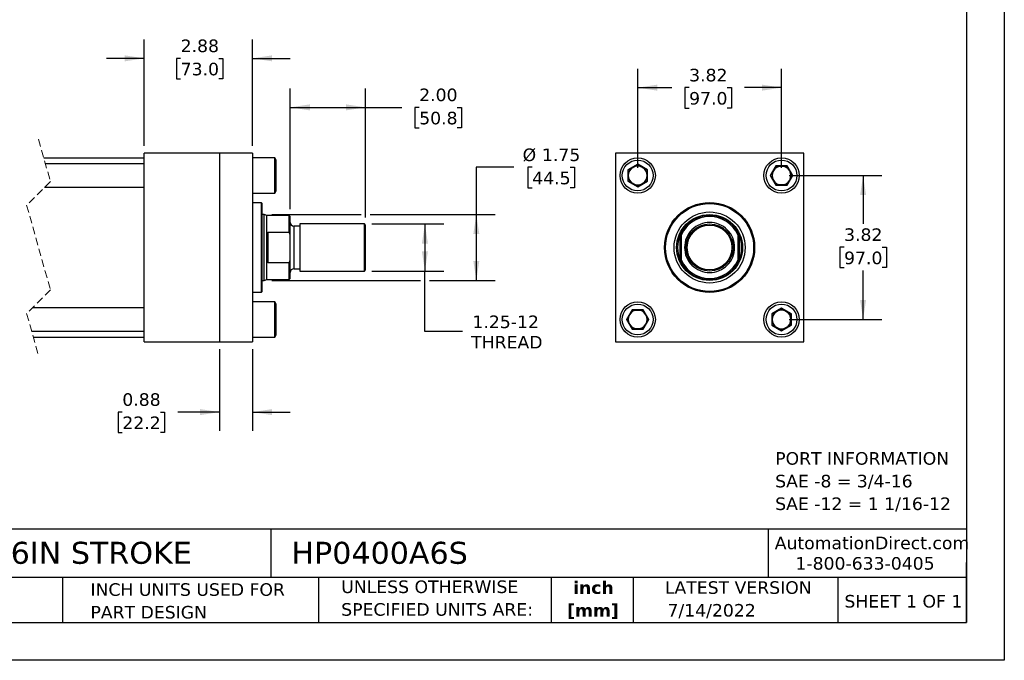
# Model space of a CAD drawing. Header units: inches. Extents: x 0 to 44, y 0 to 34.
# Tile 2 of 3: x 17.9 to 44, y 0 to 17. Entities that reach past the tile are written whole.
import ezdxf

# ---------------------------------------------------------------- set-up
doc = ezdxf.new("R2010")
doc.units = ezdxf.units.IN
doc.header["$LTSCALE"] = 4
doc.header["$MEASUREMENT"] = 0
doc.linetypes.add('SLD-Dashed', pattern=[0.075, 0.05, -0.025])
doc.linetypes.add('SLD-Solid', pattern=[0])
doc.layers.add('DIMENSIONS', color=140, linetype='SLD-Solid', lineweight=25)
doc.layers.add('TEXT', color=140, linetype='SLD-Solid', lineweight=25)
doc.styles.add('SLDTEXTSTYLE0', font='VERDANA.TTF')
doc.styles.add('SLDTEXTSTYLE1', font='VERDANAB.TTF')
doc.dimstyles.new('SLDDIMSTYLE0', dxfattribs={"dimtxt": 0.339844, "dimasz": 0.52, "dimexe": 0, "dimexo": 0.0625, "dimgap": 0.084961, "dimtad": 0, "dimtih": 1, "dimtoh": 1, "dimrnd": 1e-09, "dimzin": 12, "dimdsep": 46, "dimtxsty": 'SLDTEXTSTYLE0', "dimsah": 1, "dimcen": 0.09, "dimadec": 0, "dimazin": 3, "dimtfac": 1, "dimtofl": 0, "dimtmove": 0, "dimatfit": 3, "dimfxl": 0, "dimfrac": 2, "dimtolj": 1, "dimtzin": 12, "dimarcsym": 0})
doc.dimstyles.new('SLDDIMSTYLE1', dxfattribs={"dimtxt": 0.339844, "dimasz": 0.52, "dimexe": 0, "dimexo": 0.0625, "dimgap": 0.084961, "dimtad": 0, "dimtih": 1, "dimtoh": 1, "dimrnd": 1e-09, "dimzin": 12, "dimdsep": 46, "dimtxsty": 'SLDTEXTSTYLE0', "dimsah": 1, "dimcen": 0.09, "dimadec": 0, "dimazin": 3, "dimtfac": 1, "dimtmove": 0, "dimatfit": 0, "dimfxl": 0, "dimfrac": 2, "dimtolj": 1, "dimtzin": 12, "dimarcsym": 0})
doc.dimstyles.new('SLDDIMSTYLE2', dxfattribs={"dimtxt": 0.339844, "dimasz": 0.52, "dimexe": 0, "dimexo": 0.0625, "dimgap": 0.084961, "dimtad": 0, "dimtih": 1, "dimtoh": 1, "dimrnd": 1e-09, "dimdsep": 46, "dimtxsty": 'SLDTEXTSTYLE0', "dimsah": 1, "dimcen": 0.09, "dimadec": 0, "dimazin": 2, "dimtfac": 1, "dimtmove": 0, "dimatfit": 0, "dimfxl": 0, "dimfrac": 2, "dimtolj": 1, "dimtzin": 12, "dimarcsym": 0})
doc.dimstyles.new('SLDDIMSTYLE3', dxfattribs={"dimtxt": 0.339844, "dimasz": 0.52, "dimexe": 0, "dimexo": 0.0625, "dimgap": 0.084961, "dimtad": 0, "dimtih": 1, "dimtoh": 1, "dimrnd": 1e-09, "dimzin": 4, "dimdsep": 46, "dimtxsty": 'SLDTEXTSTYLE0', "dimsah": 1, "dimcen": 0.09, "dimadec": 0, "dimazin": 1, "dimtfac": 1, "dimtofl": 0, "dimtmove": 0, "dimatfit": 3, "dimfxl": 0, "dimfrac": 2, "dimtolj": 1, "dimtzin": 12, "dimarcsym": 0})

# ---------------------------------------------------------------- blocks, each defined once
blk = doc.blocks.new('SW_NOTE_0')
at = {"layer": 'TEXT', "color": 0, "char_height": 0.33333, "attachment_point": 1, "style": 'SLDTEXTSTYLE0'}
for s, insert in [('PORT INFORMATION', (0, 0.423)), ('SAE -8 = 3/4-16', (0, -0.179)), ('SAE -12 = 1 1/16-12', (0, -0.78))]:
    blk.add_mtext(s, dxfattribs=dict(at, insert=insert))
blk = doc.blocks.new('SW_NOTE_0_1')
at = {"layer": 'TEXT', "color": 0, "char_height": 0.3333, "attachment_point": 2, "style": 'SLDTEXTSTYLE1'}
for s, insert in [('inch', (0.5, 0.423)), ('[mm]', (0.489, -0.179))]:
    blk.add_mtext(s, dxfattribs=dict(at, insert=insert))
blk = doc.blocks.new('SW_NOTE_0_2')
at = {"layer": 'TEXT', "color": 0, "char_height": 0.33333, "attachment_point": 1, "style": 'SLDTEXTSTYLE0'}
for s, insert in [('UNLESS OTHERWISE ', (0, 0.423)), ('SPECIFIED UNITS ARE:', (0, -0.179))]:
    blk.add_mtext(s, dxfattribs=dict(at, insert=insert))
blk = doc.blocks.new('SW_NOTE_0_6')
at = {"layer": 'TEXT', "color": 0, "char_height": 0.33333, "attachment_point": 1, "style": 'SLDTEXTSTYLE0'}
for s, insert in [('INCH UNITS USED FOR ', (0, 0.423)), ('PART DESIGN', (0, -0.179))]:
    blk.add_mtext(s, dxfattribs=dict(at, insert=insert))
blk = doc.blocks.new('_D_1')
at = {"layer": 'DIMENSIONS'}
for p, q in [((21.166, 13.655), (21.166, 16.475)), ((24.041, 13.655), (24.041, 16.475)), ((21.166, 15.975), (20.166, 15.975)), ((22.132, 15.975), (22.018, 15.975)), ((22.018, 15.975), (22.018, 15.435)), ((23.142, 15.975), (23.256, 15.975)), ((23.256, 15.975), (23.256, 15.435)), ((24.041, 15.975), (25.041, 15.975)), ((22.018, 15.435), (22.132, 15.435)), ((23.256, 15.435), (23.142, 15.435))]:
    blk.add_line(p, q, dxfattribs=at)
for points in [[(21.166, 15.975), (20.646, 16.055), (20.646, 15.895)], [(24.041, 15.975), (24.561, 15.895), (24.561, 16.055)]]:
    blk.add_solid(points, dxfattribs=at)
at = {"layer": 'DIMENSIONS', "char_height": 0.3333, "attachment_point": 1, "style": 'SLDTEXTSTYLE0'}
for s, insert in [('2.88', (22.132, 16.474)), ('73.0', (22.132, 15.858))]:
    blk.add_mtext(s, dxfattribs=dict(at, insert=insert))
blk = doc.blocks.new('_D_2')
at = {"layer": 'DIMENSIONS'}
for p, q in [((23.166, 8.255), (23.166, 6.087)), ((24.041, 8.255), (24.041, 6.087)), ((20.583, 6.587), (20.469, 6.587)), ((20.469, 6.587), (20.469, 6.047)), ((21.593, 6.587), (21.707, 6.587)), ((21.707, 6.587), (21.707, 6.047)), ((23.166, 6.587), (22.054, 6.587)), ((24.041, 6.587), (25.041, 6.587)), ((20.469, 6.047), (20.583, 6.047)), ((21.707, 6.047), (21.593, 6.047))]:
    blk.add_line(p, q, dxfattribs=at)
for points in [[(23.166, 6.587), (22.646, 6.667), (22.646, 6.507)], [(24.041, 6.587), (24.561, 6.507), (24.561, 6.667)]]:
    blk.add_solid(points, dxfattribs=at)
at = {"layer": 'DIMENSIONS', "char_height": 0.3333, "attachment_point": 1, "style": 'SLDTEXTSTYLE0'}
for s, insert in [('0.88', (20.583, 7.087)), ('22.2', (20.583, 6.47))]:
    blk.add_mtext(s, dxfattribs=dict(at, insert=insert))
blk = doc.blocks.new('_D_3')
at = {"layer": 'DIMENSIONS'}
for p, q in [((25.042, 11.976), (25.042, 15.174)), ((27.042, 11.749), (27.042, 15.174)), ((25.042, 14.674), (27.042, 14.674)), ((27.042, 14.674), (28.004, 14.674)), ((28.465, 14.674), (28.35, 14.674)), ((28.35, 14.674), (28.35, 14.134)), ((29.474, 14.674), (29.589, 14.674)), ((29.589, 14.674), (29.589, 14.134)), ((28.35, 14.134), (28.465, 14.134)), ((29.589, 14.134), (29.474, 14.134))]:
    blk.add_line(p, q, dxfattribs=at)
for points in [[(25.042, 14.674), (25.562, 14.594), (25.562, 14.754)], [(27.042, 14.674), (26.522, 14.754), (26.522, 14.594)]]:
    blk.add_solid(points, dxfattribs=at)
at = {"layer": 'DIMENSIONS', "char_height": 0.3333, "attachment_point": 1, "style": 'SLDTEXTSTYLE0'}
for s, insert in [('2.00', (28.465, 15.173)), ('50.8', (28.465, 14.557))]:
    blk.add_mtext(s, dxfattribs=dict(at, insert=insert))
blk = doc.blocks.new('_D_4')
at = {"layer": 'DIMENSIONS'}
for p, q in [((30.982, 13.083), (29.982, 13.083)), ((29.982, 13.083), (29.982, 11.83)), ((31.467, 13.083), (31.353, 13.083)), ((31.353, 13.083), (31.353, 12.543)), ((32.477, 13.083), (32.591, 13.083)), ((32.591, 13.083), (32.591, 12.543)), ((31.353, 12.543), (31.467, 12.543)), ((32.591, 12.543), (32.477, 12.543)), ((24.552, 11.83), (26.922, 11.83)), ((27.162, 11.83), (30.482, 11.83)), ((29.982, 11.83), (29.982, 10.08)), ((24.552, 10.08), (28.497, 10.08)), ((28.737, 10.08), (30.482, 10.08))]:
    blk.add_line(p, q, dxfattribs=at)
for points in [[(29.982, 11.83), (29.902, 11.31), (30.062, 11.31)], [(29.982, 10.08), (30.062, 10.6), (29.902, 10.6)]]:
    blk.add_solid(points, dxfattribs=at)
at = {"layer": 'DIMENSIONS', "char_height": 0.3333, "attachment_point": 1, "style": 'SLDTEXTSTYLE0'}
for s, insert in [('%%c', (31.211, 13.582)), ('1.75', (31.724, 13.582)), ('44.5', (31.467, 12.966))]:
    blk.add_mtext(s, dxfattribs=dict(at, insert=insert))
blk = doc.blocks.new('_D_5')
at = {"layer": 'DIMENSIONS'}
for p, q in [((27.211, 11.58), (29.117, 11.58)), ((28.617, 11.58), (28.617, 10.33)), ((27.211, 10.33), (29.117, 10.33)), ((28.617, 8.726), (28.617, 10.33)), ((29.617, 8.726), (28.617, 8.726))]:
    blk.add_line(p, q, dxfattribs=at)
for points in [[(28.617, 11.58), (28.537, 11.06), (28.697, 11.06)], [(28.617, 10.33), (28.697, 10.85), (28.537, 10.85)]]:
    blk.add_solid(points, dxfattribs=at)
at = {"layer": 'DIMENSIONS', "char_height": 0.3333, "attachment_point": 1, "style": 'SLDTEXTSTYLE0'}
for s, insert in [('1.25-12', (29.879, 9.15)), ('THREAD', (29.845, 8.609))]:
    blk.add_mtext(s, dxfattribs=dict(at, insert=insert))
blk = doc.blocks.new('_D_6')
at = {"layer": 'DIMENSIONS'}
for p, q in [((34.266, 13.065), (34.266, 15.697)), ((38.086, 13.065), (38.086, 15.697)), ((34.266, 15.197), (35.171, 15.197)), ((35.632, 15.197), (35.518, 15.197)), ((35.518, 15.197), (35.518, 14.657)), ((36.642, 15.197), (36.756, 15.197)), ((36.756, 15.197), (36.756, 14.657)), ((38.086, 15.197), (37.102, 15.197)), ((35.518, 14.657), (35.632, 14.657)), ((36.756, 14.657), (36.642, 14.657))]:
    blk.add_line(p, q, dxfattribs=at)
for points in [[(34.266, 15.197), (34.786, 15.117), (34.786, 15.277)], [(38.086, 15.197), (37.566, 15.277), (37.566, 15.117)]]:
    blk.add_solid(points, dxfattribs=at)
at = {"layer": 'DIMENSIONS', "char_height": 0.3333, "attachment_point": 1, "style": 'SLDTEXTSTYLE0'}
for s, insert in [('3.82', (35.632, 15.697)), ('97.0', (35.632, 15.081))]:
    blk.add_mtext(s, dxfattribs=dict(at, insert=insert))
blk = doc.blocks.new('_D_7')
at = {"layer": 'DIMENSIONS'}
for p, q in [((38.286, 12.865), (40.751, 12.865)), ((40.251, 12.865), (40.251, 11.579)), ((39.746, 10.963), (39.632, 10.963)), ((39.632, 10.963), (39.632, 10.423)), ((40.756, 10.963), (40.87, 10.963)), ((40.87, 10.963), (40.87, 10.423)), ((39.632, 10.423), (39.746, 10.423)), ((40.251, 9.045), (40.251, 10.347)), ((40.87, 10.423), (40.756, 10.423)), ((38.286, 9.045), (40.751, 9.045))]:
    blk.add_line(p, q, dxfattribs=at)
for points in [[(40.251, 12.865), (40.171, 12.345), (40.331, 12.345)], [(40.251, 9.045), (40.331, 9.565), (40.171, 9.565)]]:
    blk.add_solid(points, dxfattribs=at)
at = {"layer": 'DIMENSIONS', "char_height": 0.3333, "attachment_point": 1, "style": 'SLDTEXTSTYLE0'}
for s, insert in [('3.82', (39.746, 11.463)), ('97.0', (39.746, 10.846))]:
    blk.add_mtext(s, dxfattribs=dict(at, insert=insert))

msp = doc.modelspace()

# ---------------------------------------------------------------- linework, layer by layer
at = {"color": 7, "linetype": 'SLD-Solid'}
for p, q in [((44, 34), (44, 0)), ((44, 0), (0, 0))]:
    msp.add_line(p, q, dxfattribs=at)
at = {"color": 7, "linetype": 'SLD-Dashed', "lineweight": 18}
for p, q in [((18.358, 13.83), (18.673, 12.708)), ((18.673, 12.708), (18.043, 12.078)), ((18.043, 12.078), (18.673, 9.833)), ((18.673, 9.833), (18.043, 9.203)), ((18.043, 9.203), (18.358, 8.08))]:
    msp.add_line(p, q, dxfattribs=at)
for p, q in [((21.166, 8.455), (21.166, 13.455)), ((23.166, 13.455), (21.166, 13.455)), ((23.166, 13.455), (23.166, 8.455)), ((24.041, 13.455), (23.166, 13.455)), ((24.041, 13.455), (24.041, 8.455)), ((24.631, 13.334), (24.041, 13.334)), ((24.666, 13.274), (24.631, 13.334)), ((24.631, 12.396), (24.631, 13.334)), ((33.676, 13.455), (33.676, 8.455)), ((38.676, 13.455), (33.676, 13.455)), ((38.676, 8.455), (38.676, 13.455)), ((21.166, 13.33), (18.498, 13.33)), ((21.166, 13.178), (18.541, 13.178)), ((24.666, 12.456), (24.666, 13.274)), ((34.266, 13.166), (34.006, 13.015)), ((34.016, 13.01), (34.266, 13.154)), ((34.526, 13.015), (34.266, 13.166)), ((34.266, 13.154), (34.266, 13.166)), ((34.266, 13.154), (34.516, 13.01)), ((37.936, 13.125), (37.786, 12.865)), ((37.797, 12.865), (37.941, 13.115)), ((38.236, 13.125), (37.936, 13.125)), ((37.941, 13.115), (37.936, 13.125)), ((37.941, 13.115), (38.23, 13.115)), ((38.23, 13.115), (38.236, 13.125)), ((38.23, 13.115), (38.374, 12.865)), ((38.386, 12.865), (38.236, 13.125)), ((34.006, 13.015), (34.006, 12.715)), ((34.016, 13.01), (34.006, 13.015)), ((34.016, 12.721), (34.016, 13.01)), ((34.516, 13.01), (34.526, 13.015)), ((34.516, 13.01), (34.516, 12.721)), ((34.526, 12.715), (34.526, 13.015)), ((37.797, 12.865), (37.786, 12.865)), ((37.786, 12.865), (37.936, 12.605)), ((37.941, 12.615), (37.797, 12.865)), ((38.374, 12.865), (38.23, 12.615)), ((38.236, 12.605), (38.386, 12.865)), ((38.374, 12.865), (38.386, 12.865)), ((18.518, 12.553), (21.166, 12.553)), ((34.016, 12.721), (34.006, 12.715)), ((34.006, 12.715), (34.266, 12.565)), ((34.266, 12.577), (34.016, 12.721)), ((34.516, 12.721), (34.266, 12.577)), ((34.266, 12.565), (34.526, 12.715)), ((34.266, 12.577), (34.266, 12.565)), ((34.526, 12.715), (34.516, 12.721)), ((37.936, 12.605), (37.941, 12.615)), ((37.936, 12.605), (38.236, 12.605)), ((38.23, 12.615), (37.941, 12.615)), ((38.23, 12.615), (38.236, 12.605)), ((24.041, 12.396), (24.631, 12.396)), ((24.631, 12.396), (24.666, 12.456)), ((24.278, 12.142), (24.041, 12.142)), ((24.298, 12.122), (24.278, 12.142)), ((24.278, 9.768), (24.278, 12.142)), ((24.298, 9.788), (24.298, 12.122)), ((24.352, 11.83), (24.298, 11.83)), ((24.417, 11.807), (24.352, 11.83)), ((24.352, 10.955), (24.352, 11.83)), ((25.011, 11.807), (24.417, 11.807)), ((24.417, 11.294), (24.417, 11.807)), ((25.042, 11.776), (25.011, 11.807)), ((25.011, 11.358), (25.011, 11.807)), ((25.042, 11.287), (25.042, 11.776)), ((25.292, 11.525), (25.137, 11.525)), ((25.137, 11.525), (25.137, 10.955)), ((27.011, 11.58), (25.292, 11.58)), ((25.292, 11.58), (25.292, 10.955)), ((27.042, 11.549), (27.011, 11.58)), ((27.011, 10.955), (27.011, 11.58)), ((27.042, 10.362), (27.042, 11.549)), ((24.417, 10.617), (24.417, 11.294)), ((24.448, 11.358), (24.448, 10.552)), ((24.448, 11.358), (25.011, 11.358)), ((25.042, 11.287), (25.011, 11.358)), ((25.042, 10.623), (25.042, 11.287)), ((35.395, 10.617), (35.395, 11.294)), ((35.426, 10.623), (35.426, 11.287)), ((36.926, 11.287), (36.926, 10.623)), ((36.957, 11.294), (36.957, 10.617)), ((24.352, 10.08), (24.352, 10.955)), ((25.137, 10.955), (25.137, 10.386)), ((25.292, 10.955), (25.292, 10.33)), ((27.011, 10.33), (27.011, 10.955)), ((24.417, 10.104), (24.417, 10.617)), ((25.011, 10.552), (24.448, 10.552)), ((25.011, 10.552), (25.042, 10.623)), ((25.011, 10.104), (25.011, 10.552)), ((25.042, 10.135), (25.042, 10.623)), ((25.137, 10.386), (25.292, 10.386)), ((25.292, 10.33), (27.011, 10.33)), ((27.011, 10.33), (27.042, 10.362)), ((24.298, 10.08), (24.352, 10.08)), ((24.352, 10.08), (24.417, 10.104)), ((24.417, 10.104), (25.011, 10.104)), ((25.011, 10.104), (25.042, 10.135)), ((24.041, 9.768), (24.278, 9.768)), ((24.278, 9.768), (24.298, 9.788)), ((24.631, 9.514), (24.041, 9.514)), ((24.666, 9.454), (24.631, 9.514)), ((24.631, 8.576), (24.631, 9.514)), ((24.666, 9.045), (24.666, 9.454)), ((21.166, 9.358), (18.198, 9.358)), ((34.116, 9.305), (33.966, 9.045)), ((33.977, 9.045), (34.121, 9.295)), ((34.121, 9.295), (34.116, 9.305)), ((34.416, 9.305), (34.116, 9.305)), ((34.121, 9.295), (34.41, 9.295)), ((34.416, 9.305), (34.41, 9.295)), ((34.41, 9.295), (34.554, 9.045)), ((34.566, 9.045), (34.416, 9.305)), ((38.086, 9.346), (37.826, 9.195)), ((37.826, 9.195), (37.826, 8.895)), ((37.826, 9.195), (37.836, 9.19)), ((37.836, 9.19), (38.086, 9.334)), ((37.836, 8.901), (37.836, 9.19)), ((38.346, 9.195), (38.086, 9.346)), ((38.086, 9.334), (38.086, 9.346)), ((38.086, 9.334), (38.336, 9.19)), ((38.336, 9.19), (38.346, 9.195)), ((38.336, 9.19), (38.336, 8.901)), ((38.346, 8.895), (38.346, 9.195)), ((24.666, 8.636), (24.666, 9.045)), ((33.966, 9.045), (34.116, 8.785)), ((33.977, 9.045), (33.966, 9.045)), ((34.121, 8.795), (33.977, 9.045)), ((34.554, 9.045), (34.41, 8.795)), ((34.416, 8.785), (34.566, 9.045)), ((34.554, 9.045), (34.566, 9.045)), ((37.836, 8.901), (37.826, 8.895)), ((37.826, 8.895), (38.086, 8.745)), ((38.086, 8.757), (37.836, 8.901)), ((38.336, 8.901), (38.086, 8.757)), ((38.086, 8.745), (38.346, 8.895)), ((38.336, 8.901), (38.346, 8.895)), ((18.175, 8.733), (21.166, 8.733)), ((24.631, 8.576), (24.666, 8.636)), ((34.121, 8.795), (34.116, 8.785)), ((34.116, 8.785), (34.416, 8.785)), ((34.41, 8.795), (34.121, 8.795)), ((34.41, 8.795), (34.416, 8.785)), ((38.086, 8.757), (38.086, 8.745)), ((18.218, 8.58), (21.166, 8.58)), ((21.166, 8.455), (23.166, 8.455)), ((23.166, 8.455), (24.041, 8.455)), ((24.041, 8.576), (24.631, 8.576)), ((33.676, 8.455), (38.676, 8.455))]:
    msp.add_line(p, q)
for centre, radius in [((34.266, 12.865), 0.469), ((38.086, 12.865), 0.469), ((34.266, 12.865), 0.409), ((38.086, 12.865), 0.409), ((36.176, 10.955), 1.195), ((36.176, 10.955), 1.187), ((36.176, 10.955), 1.167), ((36.176, 10.955), 0.943), ((36.176, 10.955), 0.875), ((36.176, 10.955), 0.875), ((36.176, 10.955), 0.625), ((36.176, 10.955), 0.594), ((34.266, 9.045), 0.469), ((34.266, 9.045), 0.409), ((38.086, 9.045), 0.469), ((38.086, 9.045), 0.409)]:
    msp.add_circle(centre, radius)
for centre, radius, start, end in [((34.266, 12.865), 0.25, 120, 180), ((34.266, 12.865), 0.25, 60, 120), ((34.266, 12.865), 0.25, 360, 60), ((38.086, 12.865), 0.25, 90, 150), ((38.086, 12.865), 0.25, 30, 90), ((34.266, 12.865), 0.25, 180, 240), ((34.266, 12.865), 0.25, 300, 360), ((38.086, 12.865), 0.25, 150, 210), ((38.086, 12.865), 0.25, 330, 30), ((34.266, 12.865), 0.25, 240, 300), ((38.086, 12.865), 0.25, 210, 270), ((38.086, 12.865), 0.25, 270, 330), ((36.176, 10.955), 0.852, 28.2612, 151.7388), ((36.176, 10.955), 0.82, 23.8857, 156.1143), ((25.137, 11.62), 0.095, 179.9998, 270.0003), ((36.176, 10.955), 0.851, 156.5631, 203.4369), ((36.176, 10.955), 0.851, 336.5631, 23.4369), ((36.176, 10.955), 0.82, 203.8857, 336.1143), ((36.176, 10.955), 0.851, 208.2612, 331.7388), ((25.137, 10.291), 0.095, 89.9997, 180.0002), ((34.266, 9.045), 0.25, 150, 210), ((34.266, 9.045), 0.25, 90, 150), ((34.266, 9.045), 0.25, 30, 90), ((34.266, 9.045), 0.25, 330, 30), ((38.086, 9.045), 0.25, 120, 180), ((38.086, 9.045), 0.25, 60, 120), ((38.086, 9.045), 0.25, 0, 60), ((34.266, 9.045), 0.25, 210, 270), ((34.266, 9.045), 0.25, 270, 330), ((38.086, 9.045), 0.25, 180, 240), ((38.086, 9.045), 0.25, 300, 0), ((38.086, 9.045), 0.25, 240, 300)]:
    msp.add_arc(centre, radius, start, end)
for points, knots in [([(36.84, 10.955), (36.84, 11.132), (36.77, 11.301), (36.521, 11.55), (36.352, 11.62), (36, 11.62), (35.831, 11.55), (35.581, 11.301), (35.511, 11.132), (35.511, 10.955)], [0, 0, 0, 0, 0.25, 0.25, 0.5, 0.5, 0.75, 0.75, 1, 1, 1, 1]), ([(24.417, 11.294), (24.418, 11.307), (24.419, 11.323), (24.427, 11.343), (24.433, 11.352), (24.441, 11.357), (24.445, 11.358), (24.448, 11.358), (24.448, 11.358)], [0, 0, 0, 0, 0.480113, 0.629561, 0.821047, 0.899816, 0.981761, 1, 1, 1, 1]), ([(35.395, 11.294), (35.397, 11.3), (35.4, 11.307), (35.406, 11.319), (35.409, 11.326), (35.415, 11.338), (35.418, 11.344), (35.422, 11.351), (35.423, 11.354), (35.425, 11.357), (35.426, 11.358), (35.426, 11.358)], [0, 0, 0, 0, 0.25, 0.25, 0.5, 0.5, 0.75, 0.75, 0.875, 0.875, 1, 1, 1, 1]), ([(36.926, 11.358), (36.926, 11.358), (36.926, 11.357), (36.928, 11.354), (36.93, 11.351), (36.934, 11.344), (36.937, 11.338), (36.943, 11.326), (36.946, 11.319), (36.951, 11.307), (36.954, 11.3), (36.957, 11.294)], [0, 0, 0, 0, 0.125, 0.125, 0.25, 0.25, 0.5, 0.5, 0.75, 0.75, 1, 1, 1, 1]), ([(35.511, 10.955), (35.511, 10.779), (35.581, 10.61), (35.831, 10.361), (36, 10.291), (36.352, 10.291), (36.521, 10.361), (36.77, 10.61), (36.84, 10.779), (36.84, 10.955)], [0, 0, 0, 0, 0.25, 0.25, 0.5, 0.5, 0.75, 0.75, 1, 1, 1, 1]), ([(24.448, 10.552), (24.446, 10.552), (24.443, 10.553), (24.436, 10.556), (24.428, 10.564), (24.419, 10.585), (24.418, 10.603), (24.417, 10.617)], [0, 0, 0, 0, 0.068484, 0.150339, 0.272808, 0.497251, 1, 1, 1, 1]), ([(35.426, 10.552), (35.426, 10.552), (35.425, 10.553), (35.423, 10.557), (35.422, 10.559), (35.418, 10.567), (35.415, 10.573), (35.409, 10.585), (35.406, 10.591), (35.4, 10.604), (35.397, 10.61), (35.395, 10.617)], [0, 0, 0, 0, 0.125, 0.125, 0.25, 0.25, 0.5, 0.5, 0.75, 0.75, 1, 1, 1, 1]), ([(36.957, 10.617), (36.954, 10.61), (36.951, 10.604), (36.946, 10.591), (36.943, 10.585), (36.937, 10.573), (36.934, 10.567), (36.93, 10.559), (36.928, 10.557), (36.926, 10.553), (36.926, 10.552), (36.926, 10.552)], [0, 0, 0, 0, 0.25, 0.25, 0.5, 0.5, 0.75, 0.75, 0.875, 0.875, 1, 1, 1, 1])]:
    msp.add_open_spline(points, degree=3, knots=knots)
for points in [[(35.426, 11.287), (35.426, 11.311), (35.426, 11.335), (35.426, 11.358)], [(36.926, 11.358), (36.926, 11.335), (36.926, 11.311), (36.926, 11.287)], [(35.426, 10.552), (35.426, 10.576), (35.426, 10.599), (35.426, 10.623)], [(36.926, 10.552), (36.926, 10.576), (36.926, 10.599), (36.926, 10.623)]]:
    msp.add_open_spline(points, degree=3)
at = {"layer": 'TEXT'}
for p, q in [((43, 33), (43, 1)), ((43, 3.484), (1, 3.484)), ((24.529, 3.484), (24.529, 2.2)), ((37.728, 3.484), (37.728, 2.2)), ((43, 1), (43, 2.6)), ((43, 2.2), (1, 2.2)), ((18.999, 2.2), (18.999, 1)), ((25.792, 2.2), (25.792, 1)), ((31.972, 2.2), (31.972, 1)), ((34.144, 2.2), (34.144, 1)), ((39.582, 2.2), (39.582, 1)), ((1, 1), (43, 1))]:
    msp.add_line(p, q, dxfattribs=at)

# ---------------------------------------------------------------- block references
for name, p in [('SW_NOTE_0', (37.917, 5.102)), ('SW_NOTE_0_2', (26.395, 1.696)), ('SW_NOTE_0_1', (32.59, 1.673)), ('SW_NOTE_0_6', (19.737, 1.622))]:
    msp.add_blockref(name, p, dxfattribs=at)

# ---------------------------------------------------------------- texts
at = {"layer": 'TEXT', "style": 'SLDTEXTSTYLE0'}
for s, insert, char_height, attachment_point in [('HYDRAULIC CYLINDER: NFPA, 4IN BORE, 6IN STROKE', (1.254, 3.145), 0.58333, 1), ('HP0400A6S', (25.072, 3.145), 0.5833, 1), ('AutomationDirect.com', (37.905, 3.281), 0.33333, 1), ('1-800-633-0405', (38.455, 2.74), 0.33333, 1), ('LATEST VERSION', (36.937, 2.098), 0.33333, 2), ('SHEET 1 OF 1', (39.755, 1.734), 0.33333, 1), ('7/14/2022', (35.057, 1.494), 0.3333, 1)]:
    msp.add_mtext(s, dxfattribs=dict(at, insert=insert, char_height=char_height, attachment_point=attachment_point))

# ---------------------------------------------------------------- dimensions: what is measured, and where the dimension line sits
at = {"layer": 'DIMENSIONS'}
for base, p1, p2, dimstyle, picture, middle in [((24.041003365, 15.974981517), (21.166003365, 13.455296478), (24.041003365, 13.455296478), 'SLDDIMSTYLE1', '_D_1', (22.637076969, 15.974981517)), ((38.086, 15.197), (34.266, 12.865), (38.086, 12.865), 'SLDDIMSTYLE0', '_D_6', (36.137, 15.197)), ((27.042, 14.674), (25.042, 11.776), (27.042, 11.549), 'SLDDIMSTYLE3', '_D_3', (28.969, 14.674)), ((24.041003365, 6.587163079), (23.166003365, 8.455296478), (24.041003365, 8.455296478), 'SLDDIMSTYLE2', '_D_2', (21.088298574, 6.587163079))]:
    dim = msp.add_linear_dim(base=base, p1=p1, p2=p2, dimstyle=dimstyle, dxfattribs=at)
    dim.commit()
    dim.dimension.update_dxf_attribs({"geometry": picture, "text_midpoint": middle, "dimtype": 160})
for base, p1, p2, text, picture, middle in [((29.982, 10.08), (24.352, 11.83), (24.352, 10.08), '%%c<>', '_D_4', (29.982, 13.083)), ((28.617, 10.33), (27.011, 11.58), (27.011, 10.33), '1.25-12\\PTHREAD', '_D_5', (28.617, 8.726))]:
    dim = msp.add_linear_dim(base=base, p1=p1, p2=p2, angle=90, text=text, dimstyle='SLDDIMSTYLE0', dxfattribs=at)
    dim.commit()
    dim.dimension.update_dxf_attribs({"geometry": picture, "text_midpoint": middle, "dimtype": 160})
dim = msp.add_linear_dim(base=(40.251, 9.045), p1=(38.086, 12.865), p2=(38.086, 9.045), angle=90, dimstyle='SLDDIMSTYLE0', dxfattribs=at)
dim.commit()
dim.dimension.update_dxf_attribs({"geometry": '_D_7', "text_midpoint": (40.251, 10.963), "dimtype": 160})

doc.saveas('drawing.dxf')
